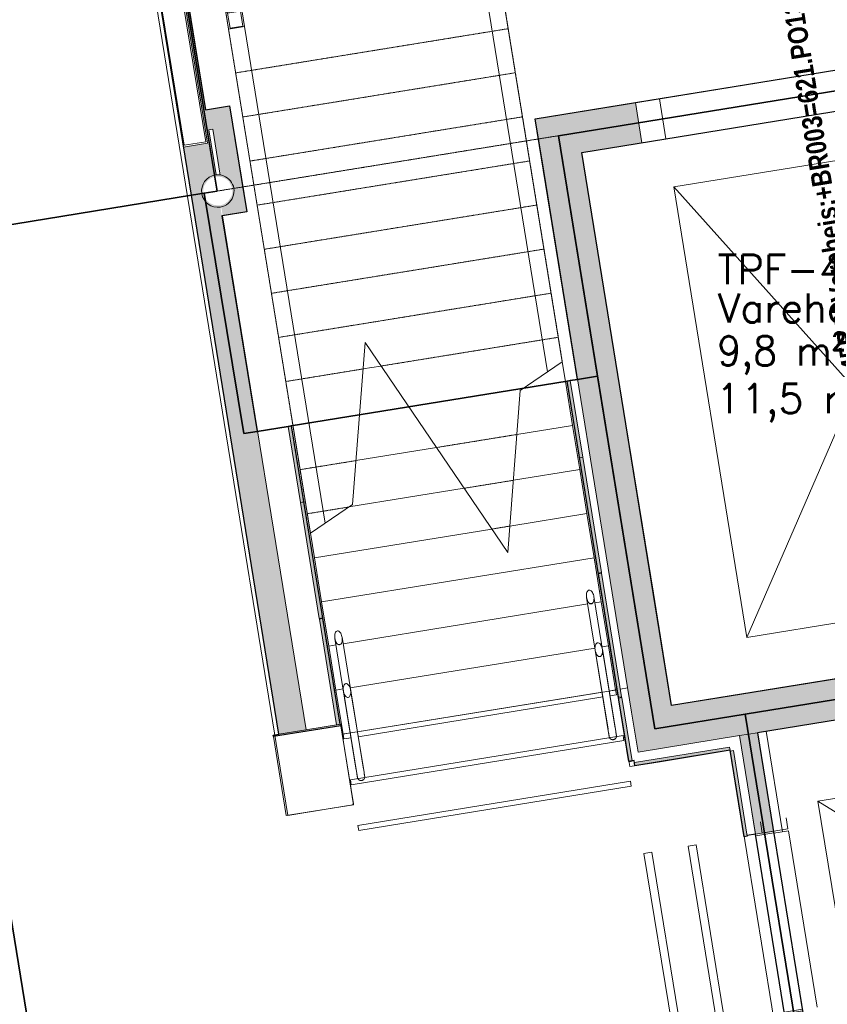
# Model space of a CAD drawing. Header units: millimetres. Extents: x 344773 to 395309, y 816588 to 874127.
# Tile 8 of 25: x 364530 to 369502, y 835334 to 841397. Entities that reach past the tile are written whole.
import ezdxf
from ezdxf.enums import TextEntityAlignment as Align

# ---------------------------------------------------------------- set-up
doc = ezdxf.new("R2010")
doc.units = ezdxf.units.MM
doc.linetypes.add('System - Akser', pattern=[7.2, 4.8, -0.8, 0.8, -0.8])
doc.linetypes.add('Tett stipplet', pattern=[1.2, 0.6, -0.6])
for name, color, linetype, lineweight in [('0-1', 7, 'Continuous', 5), ('A-AREA-BNDY', 1, 'Continuous', 5), ('A-AREA-IDEN', 2, 'Continuous', 5), ('A-FLOR-1', 8, 'Continuous', 5), ('A-FLOR-HRAL-1', 50, 'Continuous', 5), ('A-FLOR-HRAL-2', 130, 'Continuous', 5), ('A-GLAZ-CURT-1', 10, 'Continuous', 9), ('A-GLAZ-CURT-2', 7, 'Continuous', 5), ('A-GLAZ-CWMG', 51, 'Continuous', 5), ('A-GLAZ-CWMG-1', 10, 'Continuous', 9), ('A-GLAZ-CWMG-2', 7, 'Continuous', 5), ('A-WALL-1', 7, 'Continuous', 5), ('A-WALL-PATT-1', 7, 'Continuous', 5), ('A862-NA', 7, 'Continuous', 5), ('A862-NR', 255, 'Continuous', 5), ('I-WALL-1', 10, 'Continuous', 9), ('I-WALL-2', 7, 'Continuous', 5), ('P-SANR-FIXT-1', 8, 'Continuous', 5), ('Q-SPCQ-1', 7, 'Continuous', 5), ('S-BEAM-2', 7, 'Continuous', 5), ('S-COLS-2', 10, 'Continuous', 9), ('S-COLS-3', 7, 'Continuous', 5), ('S-COLS-SYMB-1', 10, 'Continuous', 9), ('S-GRID-1', 1, 'System - Akser', 5), ('S-STRS-1', 10, 'Continuous', 9), ('S-STRS-2', 50, 'Continuous', 5), ('S-STRS-MBND-1', 7, 'Tett stipplet', 5), ('S-STRS-MBND-2', 10, 'Continuous', 9)]:
    doc.layers.add(name, color=color, linetype=linetype, lineweight=lineweight)
for name, color, linetype in [('A861 soner', 7, 'Continuous'), ('A862-B-RLin', 1, 'Continuous'), ('A862-B-T', 1, 'Continuous'), ('A862-N-T', 4, 'Continuous')]:
    doc.layers.add(name, color=color, linetype=linetype)
doc.layers.add('A862-N-RLin', color=7, linetype='Continuous', plot=False)
doc.styles.add('Arial Narrow_B', font='ARIALNB.TTF', dxfattribs={"height": 122.891104})
doc.styles.add('ROMANS', font='ROMANS.SHX')

# ---------------------------------------------------------------- blocks, each defined once
blk = doc.blocks.new('Arkiv_0.975_234', base_point=(302896.2, 40813.4))
at = {"linetype": 'Continuous', "flags": 1}
for tag in ['floor_f', 'ROOM_WALLS_SURF', 'ROOM_DOORS_SURF', 'ROOM_WINDS_SURF', 'ROOM_BASELEV', 'ROOM_HEIGHT', 'ROOM_NET_AREA', 'ROOM_REDUCED_AREA', 'ROOM_CALC_AREA', 'ROOM_VOLUME']:
    blk.add_attdef(tag, text='', height=2000, dxfattribs=at).set_placement((302896.2, 39780.3), align=Align.BOTTOM_LEFT)
at = {"layer": 'A862-B-T', "linetype": 'Continuous'}
blk.add_attdef('Bruttoareal', text='', height=2000, dxfattribs=at).set_placement((302896.2, 39780.3), align=Align.BOTTOM_LEFT)
at = {"layer": 'A862-N-T', "color": 2}
blk.add_attdef('Nettoareal', text='', height=125, dxfattribs=at).set_placement((302614.3, 40514.5), align=Align.BOTTOM_LEFT)
at = {"layer": 'A862-NA', "color": 1}
blk.add_attdef('ROOM_NAME', text='', height=125, dxfattribs=at).set_placement((302614.3, 40702), align=Align.BOTTOM_LEFT)
at = {"layer": 'A862-NR'}
blk.add_attdef('ROOM_NUMBER', text='', height=125, dxfattribs=at).set_placement((302614.3, 40889.5), align=Align.BOTTOM_LEFT)
blk = doc.blocks.new('A222 - Sirkulær Stålsøyle - A222 - Sirkulær Stålsøyle 1 - Ø 200 mm-26153990-ENBR-80052-AA1-TOF-200-0002_2D')
at = {"layer": 'S-COLS-3'}
h = blk.add_hatch(color=256, dxfattribs=at)
h.paths.add_polyline_path([(17.4, -98.5), (60.3, -77.9), (77.9, -62), (95.9, -23.3), (100, 0), (86.9, 46.4), (63.6, 75.2), (49.1, 86.9), (17.4, 98.5), (-23.3, 96.3), (-60.3, 77.9), (-77.9, 62), (-95.9, 23.3), (-100, 0), (-86.9, -46.4), (-63.6, -75.2), (-40.7, -90), (-17.4, -98.5), (0, -98.5)], flags=0)
h.paths.add_polyline_path([(0, -90), (-23.3, -86.9), (-45, -77.9), (-71.6, -53.3), (-85.1, -27.7), (-86.9, -23.3), (-90, 0), (-82, 35.3), (-66.5, 59.9), (-63.6, 63.6), (-45, 77.9), (-10.4, 88.6), (18.6, 87.6), (23.3, 86.9), (45, 77.9), (71.6, 53.3), (85.1, 27.7), (86.9, 23.3), (90, 0), (82, -35.3), (66.5, -59.9), (63.6, -63.6), (45, -77.9), (10.4, -88.6)], flags=0)
at = {"layer": 'S-COLS-2'}
for start, end in [(360, 180), (180, 360)]:
    blk.add_arc((0, 0), 100, start, end, dxfattribs=at)
at = {"layer": 'S-COLS-SYMB-1'}
for start, end in [(360, 180), (180, 0)]:
    blk.add_arc((0, 0), 100, start, end, dxfattribs=at)
blk = doc.blocks.new('A278 - Brannskap innfelt i innbyggingsskap - A278 - Brannskap innfelt i innbyggingsskap-25977142-ENBR-80052-AA1-TOF-200-0002_2D')
at = {"layer": 'P-SANR-FIXT-1'}
for p, q in [((-294, 80), (544, 80)), ((-294, 80), (-294, -55)), ((544, -55), (544, 80)), ((544, -55), (-294, -55))]:
    blk.add_line(p, q, dxfattribs=at)
blk = doc.blocks.new('System Panel - A246-L01 - Laminatpanel-33382202-ENBR-80052-AA1-TOF-200-0002_2D')
at = {"layer": 'A-GLAZ-CURT-2'}
blk.add_hatch(color=256, dxfattribs=at).paths.add_polyline_path([(-197.5, 20), (-197.5, 0), (197.5, 0), (197.5, 20)], flags=0)
at = {"layer": 'A-GLAZ-CURT-1'}
for p, q in [((197.5, 20), (-197.5, 20)), ((-197.5, 20), (-197.5, 0)), ((-197.5, 0), (197.5, 0)), ((197.5, 0), (197.5, 20))]:
    blk.add_line(p, q, dxfattribs=at)
blk = doc.blocks.new('System Panel - A246-L01 - Laminatpanel-33382203-ENBR-80052-AA1-TOF-200-0002_2D')
at = {"layer": 'A-GLAZ-CURT-2'}
blk.add_hatch(color=256, dxfattribs=at).paths.add_polyline_path([(-383.8, 20), (-383.8, 0), (386.3, 0), (386.3, 20)], flags=0)
at = {"layer": 'A-GLAZ-CURT-1'}
for p, q in [((386.3, 20), (-383.8, 20)), ((-383.8, 20), (-383.8, 0)), ((-383.8, 0), (386.3, 0)), ((386.3, 0), (386.3, 20))]:
    blk.add_line(p, q, dxfattribs=at)
at = {"layer": 'A-GLAZ-CURT-2'}
for p, q in [((-386.3, 0), (-386.3, 20)), ((-386.3, 20), (-383.8, 20)), ((-383.8, 0), (-386.3, 0))]:
    blk.add_line(p, q, dxfattribs=at)
blk = doc.blocks.new('System Panel - A246-L01 - Laminatpanel-33382204-ENBR-80052-AA1-TOF-200-0002_2D')
at = {"layer": 'A-GLAZ-CURT-2'}
blk.add_hatch(color=256, dxfattribs=at).paths.add_polyline_path([(-270.7, 20), (-270.7, 0), (448.7, 0), (448.7, 20), (36.7, 20)], flags=0)
at = {"layer": 'A-GLAZ-CURT-1'}
for p, q in [((448.7, 20), (-270.7, 20)), ((-270.7, 20), (-270.7, 0)), ((-270.7, 0), (448.7, 0)), ((448.7, 0), (448.7, 20))]:
    blk.add_line(p, q, dxfattribs=at)
blk = doc.blocks.new('System Panel - A246-L01 - Laminatpanel-33339566-ENBR-80052-AA1-TOF-200-0002_2D')
at = {"layer": 'A-GLAZ-CURT-2'}
blk.add_hatch(color=256, dxfattribs=at).paths.add_polyline_path([(-266.8, 20), (-266.8, 0), (266.8, 0), (266.8, 20)], flags=0)
at = {"layer": 'A-GLAZ-CURT-1'}
for p, q in [((266.8, 20), (-266.8, 20)), ((-266.8, 20), (-266.8, 0)), ((-266.8, 0), (266.8, 0)), ((266.8, 0), (266.8, 20))]:
    blk.add_line(p, q, dxfattribs=at)
blk = doc.blocks.new('System Panel - A246-L01 - Laminatpanel-30649973-ENBR-80052-AA1-TOF-200-0002_2D')
at = {"layer": 'A-GLAZ-CURT-2'}
blk.add_hatch(color=256, dxfattribs=at).paths.add_polyline_path([(296.9, 20), (-296.9, 20), (-296.9, 0), (296.9, 0)], flags=0)
at = {"layer": 'A-GLAZ-CURT-1'}
for p, q in [((296.9, 20), (-296.9, 20)), ((-296.9, 20), (-296.9, 0)), ((-296.9, 0), (296.9, 0)), ((296.9, 0), (296.9, 20))]:
    blk.add_line(p, q, dxfattribs=at)
blk = doc.blocks.new('System Panel - A246-L01 - Laminatpanel-33339588-ENBR-80052-AA1-TOF-200-0002_2D')
at = {"layer": 'A-GLAZ-CURT-2'}
blk.add_hatch(color=256, dxfattribs=at).paths.add_polyline_path([(-447.5, 0), (275, 0), (275, 20), (-447.5, 20)], flags=0)
at = {"layer": 'A-GLAZ-CURT-1'}
for p, q in [((275, 20), (-447.5, 20)), ((-447.5, 20), (-447.5, 0)), ((-447.5, 0), (275, 0)), ((275, 0), (275, 20))]:
    blk.add_line(p, q, dxfattribs=at)
blk = doc.blocks.new('Rectangular Hollow Sections_Parameter - RHS100x200x10-32603172-ENBR-80052-AA1-TOF-200-0002_2D')
at = {"layer": 'S-BEAM-2'}
for p, q in [((367477.8, 841713.2), (367379.1, 841697.2)), ((367379.1, 841697.2), (367395.7, 841594.5)), ((367389.8, 841693.6), (367468.7, 841706.5)), ((367404.8, 841601.3), (367389.8, 841693.6)), ((367468.7, 841706.5), (367483.7, 841614.1)), ((367494.4, 841610.5), (367477.8, 841713.2)), ((367395.7, 841594.5), (367494.4, 841610.5)), ((367395.7, 841594.5), (367779.9, 839228)), ((367483.7, 841614.1), (367404.8, 841601.3)), ((367871.1, 839290), (367494.4, 841610.5))]:
    blk.add_line(p, q, dxfattribs=at)
blk = doc.blocks.new('Rectangular Hollow Sections_Parameter - RHS100x200x10-32603177-ENBR-80052-AA1-TOF-200-0002_2D')
at = {"layer": 'S-BEAM-2'}
for p, q in [((365898.4, 841456.8), (365799.7, 841440.8)), ((365810.4, 841437.3), (365889.4, 841450.1)), ((365889.4, 841450.1), (365904.4, 841357.7)), ((365915.1, 841354.2), (365898.4, 841456.8)), ((365799.7, 841440.8), (365816.4, 841338.1)), ((365825.4, 841344.9), (365810.4, 841437.3)), ((365816.4, 841338.1), (365915.1, 841354.2)), ((365816.4, 841338.1), (366320.1, 838235.1)), ((365904.4, 841357.7), (365825.4, 841344.9)), ((366411.4, 838297.2), (365915.1, 841354.2))]:
    blk.add_line(p, q, dxfattribs=at)
blk = doc.blocks.new('System Panel - A249-S02 - Sokkel veggkledning flush-30261280-ENBR-80052-AA1-TOF-200-0002_2D')
at = {"layer": 'A-GLAZ-CURT-2'}
blk.add_hatch(color=256, dxfattribs=at).paths.add_polyline_path([(-2120.4, 0), (-1645.4, 0), (-1645.4, 20), (-2120.4, 20)], flags=0)
at = {"layer": 'A-GLAZ-CURT-1'}
for p, q in [((-1645.4, 20), (-2120.4, 20)), ((-2120.4, 20), (-2120.4, 0)), ((-2120.4, 0), (-1645.4, 0)), ((-1645.4, 0), (-1645.4, 20))]:
    blk.add_line(p, q, dxfattribs=at)
blk = doc.blocks.new('Rectangular Mullion - A248-M03 kantbeskyt_ åpning 420-28278799-ENBR-80052-AA1-TOF-200-0002_2D')
at = {"layer": 'A-GLAZ-CWMG'}
blk.add_hatch(color=256, dxfattribs=at).paths.add_polyline_path([(366505.9, 837059.3), (366091.4, 836992), (366092.9, 836982.5), (366507.5, 837049.8)], flags=0)
at = {"layer": 'A-GLAZ-CWMG-1'}
for p, q in [((366505.9, 837059.3), (366091.4, 836992)), ((366092.9, 836982.5), (366507.5, 837049.8)), ((366507.5, 837049.8), (366505.9, 837059.3)), ((366091.4, 836992), (366092.9, 836982.5))]:
    blk.add_line(p, q, dxfattribs=at)
at = {"layer": 'A-GLAZ-CWMG-2'}
for p, q in [((366507.5, 837049.8), (366524.1, 836947.5)), ((366109.5, 836880.2), (366092.9, 836982.5))]:
    blk.add_line(p, q, dxfattribs=at)
blk = doc.blocks.new('System Panel - A249-S02 - Sokkel veggkledning flush-27254177-ENBR-80052-AA1-TOF-200-0002_2D')
at = {"layer": 'A-GLAZ-CURT-2'}
blk.add_hatch(color=256, dxfattribs=at).paths.add_polyline_path([(-2115.8, -20), (-1637.8, -20), (-1637.8, 0), (-2115.8, 0)], flags=0)
at = {"layer": 'A-GLAZ-CURT-1'}
for p, q in [((-1637.8, 0), (-2115.8, 0)), ((-2115.8, 0), (-2115.8, -20)), ((-1637.8, -20), (-1637.8, 0)), ((-2115.8, -20), (-1637.8, -20))]:
    blk.add_line(p, q, dxfattribs=at)
at = {"layer": 'A-GLAZ-CURT-2'}
blk.add_line((-4012.2, 0), (-4012.2, -20), dxfattribs=at)
blk = doc.blocks.new('A222 - UPE - A222 - UPE150 - 160x70x6-27317423-ENBR-80052-AA1-TOF-200-0002_2D')
at = {"layer": 'S-COLS-SYMB-1'}
for p, q in [((-24.1, 80), (45.9, 80)), ((-24.1, 80), (-24.1, -80)), ((-24.1, -80), (45.9, -80))]:
    blk.add_line(p, q, dxfattribs=at)
blk = doc.blocks.new('System Panel - A246-L01 - Laminatpanel-33339610-ENBR-80052-AA1-TOF-200-0002_2D')
at = {"layer": 'A-GLAZ-CURT-2'}
blk.add_hatch(color=256, dxfattribs=at).paths.add_polyline_path([(-274.3, 0), (385, 0), (385, 20), (-274.3, 20)], flags=0)
at = {"layer": 'A-GLAZ-CURT-1'}
for p, q in [((385, 20), (-274.3, 20)), ((-274.3, 20), (-274.3, 0)), ((385, 0), (385, 20)), ((-274.3, 0), (385, 0))]:
    blk.add_line(p, q, dxfattribs=at)
blk = doc.blocks.new('Rectangular Mullion - A248-M03 kantbeskyt_ åpning 420-28278802-ENBR-80052-AA1-TOF-200-0002_2D')
at = {"layer": 'A-GLAZ-CWMG-2'}
for p, q in [((366524.1, 836947.5), (366586.4, 836563.3)), ((366171.9, 836496), (366109.5, 836880.2)), ((366171.9, 836496), (366586.4, 836563.3))]:
    blk.add_line(p, q, dxfattribs=at)
blk = doc.blocks.new('A290 - VareHeis 1800x2810 - 1800 - A290 - Vareheis  1800 x 2810 åpning 1800-23931564-ENBR-80052-AA1-TOF-200-0002_2D')
at = {"layer": 'Q-SPCQ-1'}
for p, q in [((1025, 3235), (-775, 425)), ((-775, 3235), (1025, 425)), ((-775, 3235), (-775, 425)), ((1025, 3235), (-775, 3235)), ((1025, 425), (1025, 3235)), ((-775, 425), (1025, 425)), ((-925, -125), (-925, 125)), ((-925, 125), (1175, 125)), ((-925, -125), (-925, 125)), ((-925, 125), (1175, 125)), ((-775, -125), (-775, 125)), ((1025, -125), (1025, 125)), ((1175, -125), (1175, 125)), ((1175, -125), (1175, 125)), ((-925, -125), (1175, -125)), ((1175, -125), (-925, -125))]:
    blk.add_line(p, q, dxfattribs=at)
blk = doc.blocks.new('A290 - Heis 1400x1600 -1100 PIR - A290 - Personalheis 1600 x 1400 åpning1100-31646681-ENBR-80052-AA1-TOF-200-0002_2D')
at = {"layer": 'Q-SPCQ-1'}
for p, q in [((825, 1956.25), (-575, 356.25)), ((-575, 1956.25), (825, 356.25)), ((-575, 1956.25), (-575, 356.25)), ((825, 1956.25), (-575, 1956.25)), ((825, 356.25), (825, 1956.25)), ((-575, 356.25), (825, 356.25)), ((-575, 56.25), (825, 56.25)), ((-435, -56.25), (-435, 56.25)), ((-435, -56.25), (-435, 56.25)), ((-435, 56.25), (685, 56.25)), ((-425, -56.25), (-425, 56.25)), ((675, -56.25), (675, 56.25)), ((685, -56.25), (685, 56.25)), ((685, -56.25), (685, 56.25)), ((-575, -56.25), (825, -56.25)), ((685, -56.25), (-435, -56.25))]:
    blk.add_line(p, q, dxfattribs=at)
blk = doc.blocks.new('A287-T1 - A287-T02-32436499-ENBR-80052-AA1-TOF-200-0002_2D')
at = {"layer": 'A-FLOR-HRAL-1', "flags": 128}
for points in [[(767757, -495970), (767756.3, -495965.8), (767754.1, -495961.9), (767750.5, -495958.1), (767745.7, -495954.8), (767739.8, -495952), (767733, -495949.8), (767725.6, -495948.3), (767717.7, -495947.6), (767709.8, -495947.6), (767701.9, -495948.3), (767694.5, -495949.8), (767687.7, -495952), (767681.8, -495954.8), (767677, -495958.1), (767673.4, -495961.9), (767671.2, -495965.8), (767670.5, -495970)], [(767670.5, -495970), (767671.2, -495974.1), (767673.4, -495978.1), (767677, -495981.8), (767681.8, -495985.1), (767687.7, -495987.9), (767694.5, -495990.1), (767701.9, -495991.6), (767709.8, -495992.4), (767717.7, -495992.4), (767725.6, -495991.6), (767733, -495990.1), (767739.8, -495987.9), (767745.7, -495985.1), (767750.5, -495981.8), (767754.1, -495978.1), (767756.3, -495974.1), (767757, -495970)], [(768085.6, -495970), (768084.9, -495965.8), (768082.7, -495961.9), (768079.1, -495958.1), (768074.3, -495954.8), (768068.4, -495952), (768061.6, -495949.8), (768054.2, -495948.3), (768046.3, -495947.6), (768038.3, -495947.6), (768030.5, -495948.3), (768023, -495949.8), (768016.2, -495952), (768010.3, -495954.8), (768005.5, -495958.1), (768002, -495961.9), (767999.8, -495965.8), (767999, -495970)], [(767999, -495970), (767999.8, -495974.1), (768002, -495978.1), (768005.5, -495981.8), (768010.3, -495985.1), (768016.2, -495987.9), (768023, -495990.1), (768030.5, -495991.6), (768038.3, -495992.4), (768046.3, -495992.4), (768054.2, -495991.6), (768061.6, -495990.1), (768068.4, -495987.9), (768074.3, -495985.1), (768079.1, -495981.8), (768082.7, -495978.1), (768084.9, -495974.1), (768085.6, -495970)], [(767757, -497540), (767756.3, -497535.8), (767754.1, -497531.9), (767750.5, -497528.1), (767745.7, -497524.8), (767739.8, -497522), (767733, -497519.8), (767725.6, -497518.3), (767717.7, -497517.6), (767709.8, -497517.6), (767701.9, -497518.3), (767694.5, -497519.8), (767687.7, -497522), (767681.8, -497524.8), (767677, -497528.1), (767673.4, -497531.9), (767671.2, -497535.8), (767670.5, -497540)], [(767670.5, -497540), (767671.2, -497544.1), (767673.4, -497548.1), (767677, -497551.8), (767681.8, -497555.1), (767687.7, -497557.9), (767694.5, -497560.1), (767701.9, -497561.6), (767709.8, -497562.4), (767717.7, -497562.4), (767725.6, -497561.6), (767733, -497560.1), (767739.8, -497557.9), (767745.7, -497555.1), (767750.5, -497551.8), (767754.1, -497548.1), (767756.3, -497544.1), (767757, -497540)], [(768085.6, -497540), (768084.9, -497535.8), (768082.7, -497531.9), (768079.1, -497528.1), (768074.3, -497524.8), (768068.4, -497522), (768061.6, -497519.8), (768054.2, -497518.3), (768046.3, -497517.6), (768038.3, -497517.6), (768030.5, -497518.3), (768023, -497519.8), (768016.2, -497522), (768010.3, -497524.8), (768005.5, -497528.1), (768002, -497531.9), (767999.8, -497535.8), (767999, -497540)], [(767999, -497540), (767999.8, -497544.1), (768002, -497548.1), (768005.5, -497551.8), (768010.3, -497555.1), (768016.2, -497557.9), (768023, -497560.1), (768030.5, -497561.6), (768038.3, -497562.4), (768046.3, -497562.4), (768054.2, -497561.6), (768061.6, -497560.1), (768068.4, -497557.9), (768074.3, -497555.1), (768079.1, -497551.8), (768082.7, -497548.1), (768084.9, -497544.1), (768085.6, -497540)]]:
    blk.add_lwpolyline(points, dxfattribs=at)
at = {"layer": 'A-FLOR-HRAL-2'}
for p, q in [((767713.8, -495947.5), (767199.1, -495947.5)), ((768042.3, -495947.5), (767220.7, -495947.5)), ((767199.1, -495992.5), (767713.8, -495992.5)), ((767220.7, -495992.5), (768042.3, -495992.5)), ((767713.8, -497517.5), (767199.1, -497517.5)), ((767199.1, -497562.5), (767713.8, -497562.5)), ((768042.3, -497517.5), (767220.7, -497517.5)), ((767220.7, -497562.5), (768042.3, -497562.5))]:
    blk.add_line(p, q, dxfattribs=at)
at = {"layer": 'A-FLOR-HRAL-2', "flags": 128}
for points in [[(767152.6, -495970), (767152.6, -495969.1), (767152.7, -495968.2), (767152.8, -495967.3), (767152.9, -495966.4), (767153.1, -495965.5), (767153.3, -495964.6), (767153.5, -495963.8), (767153.8, -495962.9), (767154.1, -495962.1), (767154.4, -495961.2), (767154.8, -495960.4), (767155.2, -495959.6), (767155.6, -495958.8), (767156.1, -495958), (767156.5, -495957.3), (767157.1, -495956.5), (767157.6, -495955.8), (767158.2, -495955.1), (767158.8, -495954.5), (767159.4, -495953.8), (767160.1, -495953.2), (767160.8, -495952.6), (767161.5, -495952.1), (767162.2, -495951.5), (767163, -495951), (767163.7, -495950.6), (767164.5, -495950.1), (767165.3, -495949.7), (767166.1, -495949.4), (767167, -495949), (767167.8, -495948.7), (767168.7, -495948.4), (767169.5, -495948.2), (767170.4, -495948), (767171.3, -495947.8), (767172.2, -495947.7), (767173.1, -495947.6), (767174, -495947.5), (767174.9, -495947.5), (767175.1, -495947.5)], [(767175.1, -495992.5), (767174.2, -495992.5), (767173.3, -495992.4), (767172.4, -495992.3), (767171.5, -495992.2), (767170.6, -495992), (767169.8, -495991.8), (767168.9, -495991.6), (767168, -495991.3), (767167.2, -495991), (767166.4, -495990.7), (767165.5, -495990.3), (767164.7, -495989.9), (767163.9, -495989.5), (767163.2, -495989), (767162.4, -495988.6), (767161.7, -495988), (767161, -495987.5), (767160.3, -495986.9), (767159.6, -495986.3), (767159, -495985.7), (767158.4, -495985), (767157.8, -495984.3), (767157.2, -495983.6), (767156.7, -495982.9), (767156.2, -495982.1), (767155.7, -495981.4), (767155.3, -495980.6), (767154.9, -495979.8), (767154.5, -495979), (767154.1, -495978.1), (767153.8, -495977.3), (767153.6, -495976.4), (767153.3, -495975.6), (767153.1, -495974.7), (767152.9, -495973.8), (767152.8, -495972.9), (767152.7, -495972), (767152.6, -495971.1), (767152.6, -495970.2), (767152.6, -495970)], [(767175.1, -495947.5), (767175.1, -495947.5), (767175.2, -495947.5), (767175.3, -495947.5), (767175.5, -495947.5), (767175.7, -495947.5), (767176, -495947.5), (767176.3, -495947.5), (767176.6, -495947.5), (767177, -495947.5), (767177.5, -495947.5), (767178, -495947.5), (767178.5, -495947.5), (767179.1, -495947.5), (767179.7, -495947.5), (767180.4, -495947.5), (767181.1, -495947.5), (767181.8, -495947.5), (767182.6, -495947.5), (767183.4, -495947.5), (767184.2, -495947.5), (767185.1, -495947.5), (767186, -495947.5), (767186.9, -495947.5), (767187.9, -495947.5), (767188.9, -495947.5), (767189.9, -495947.5), (767191, -495947.5), (767192, -495947.5), (767193.1, -495947.5), (767194.2, -495947.5), (767195.4, -495947.5), (767196.5, -495947.5)], [(767199.1, -495947.5), (767197.4, -495947.5), (767195.8, -495947.5), (767194.2, -495947.5), (767192.6, -495947.5), (767191.2, -495947.5), (767189.7, -495947.5), (767188.3, -495947.5), (767187, -495947.5), (767185.7, -495947.5), (767184.5, -495947.5), (767183.4, -495947.5), (767182.3, -495947.5), (767181.3, -495947.5), (767180.4, -495947.5), (767179.5, -495947.5), (767178.8, -495947.5), (767178, -495947.5), (767177.4, -495947.5), (767176.9, -495947.5), (767176.4, -495947.5), (767176, -495947.5), (767175.6, -495947.5), (767175.4, -495947.5), (767175.2, -495947.5), (767175.1, -495947.5), (767175.1, -495947.5)], [(767196.4, -495992.5), (767195.3, -495992.5), (767194.2, -495992.5), (767193.1, -495992.5), (767192, -495992.5), (767190.9, -495992.5), (767189.9, -495992.5), (767188.8, -495992.5), (767187.9, -495992.5), (767186.9, -495992.5), (767185.9, -495992.5), (767185, -495992.5), (767184.2, -495992.5), (767183.3, -495992.5), (767182.5, -495992.5), (767181.7, -495992.5), (767181, -495992.5), (767180.3, -495992.5), (767179.7, -495992.5), (767179, -495992.5), (767178.5, -495992.5), (767177.9, -495992.5), (767177.5, -495992.5), (767177, -495992.5), (767176.6, -495992.5), (767176.3, -495992.5), (767176, -495992.5), (767175.7, -495992.5), (767175.5, -495992.5), (767175.3, -495992.5), (767175.2, -495992.5), (767175.1, -495992.5), (767175.1, -495992.5)], [(767175.1, -495992.5), (767175.2, -495992.5), (767175.3, -495992.5), (767175.5, -495992.5), (767175.8, -495992.5), (767176.1, -495992.5), (767176.6, -495992.5), (767177.1, -495992.5), (767177.7, -495992.5), (767178.3, -495992.5), (767179.1, -495992.5), (767179.9, -495992.5), (767180.8, -495992.5), (767181.7, -495992.5), (767182.8, -495992.5), (767183.9, -495992.5), (767185, -495992.5), (767186.2, -495992.5), (767187.5, -495992.5), (767188.9, -495992.5), (767190.3, -495992.5), (767191.7, -495992.5), (767193.3, -495992.5), (767194.8, -495992.5), (767196.4, -495992.5), (767198.1, -495992.5), (767199.1, -495992.5)], [(767152.6, -497540), (767152.6, -497539.1), (767152.7, -497538.2), (767152.8, -497537.3), (767152.9, -497536.4), (767153.1, -497535.5), (767153.3, -497534.6), (767153.5, -497533.8), (767153.8, -497532.9), (767154.1, -497532.1), (767154.4, -497531.2), (767154.8, -497530.4), (767155.2, -497529.6), (767155.6, -497528.8), (767156.1, -497528), (767156.5, -497527.3), (767157.1, -497526.5), (767157.6, -497525.8), (767158.2, -497525.1), (767158.8, -497524.5), (767159.4, -497523.8), (767160.1, -497523.2), (767160.8, -497522.6), (767161.5, -497522.1), (767162.2, -497521.5), (767163, -497521), (767163.7, -497520.6), (767164.5, -497520.1), (767165.3, -497519.7), (767166.1, -497519.4), (767167, -497519), (767167.8, -497518.7), (767168.7, -497518.4), (767169.5, -497518.2), (767170.4, -497518), (767171.3, -497517.8), (767172.2, -497517.7), (767173.1, -497517.6), (767174, -497517.5), (767174.9, -497517.5), (767175.1, -497517.5)], [(767175.1, -497562.5), (767174.2, -497562.5), (767173.3, -497562.4), (767172.4, -497562.3), (767171.5, -497562.2), (767170.6, -497562), (767169.8, -497561.8), (767168.9, -497561.6), (767168, -497561.3), (767167.2, -497561), (767166.4, -497560.7), (767165.5, -497560.3), (767164.7, -497559.9), (767163.9, -497559.5), (767163.2, -497559), (767162.4, -497558.6), (767161.7, -497558), (767161, -497557.5), (767160.3, -497556.9), (767159.6, -497556.3), (767159, -497555.7), (767158.4, -497555), (767157.8, -497554.3), (767157.2, -497553.6), (767156.7, -497552.9), (767156.2, -497552.1), (767155.7, -497551.4), (767155.3, -497550.6), (767154.9, -497549.8), (767154.5, -497549), (767154.1, -497548.1), (767153.8, -497547.3), (767153.6, -497546.4), (767153.3, -497545.6), (767153.1, -497544.7), (767152.9, -497543.8), (767152.8, -497542.9), (767152.7, -497542), (767152.6, -497541.1), (767152.6, -497540.2), (767152.6, -497540)], [(767175.1, -497517.5), (767175.1, -497517.5), (767175.2, -497517.5), (767175.3, -497517.5), (767175.5, -497517.5), (767175.7, -497517.5), (767176, -497517.5), (767176.3, -497517.5), (767176.6, -497517.5), (767177, -497517.5), (767177.5, -497517.5), (767178, -497517.5), (767178.5, -497517.5), (767179.1, -497517.5), (767179.7, -497517.5), (767180.4, -497517.5), (767181.1, -497517.5), (767181.8, -497517.5), (767182.6, -497517.5), (767183.4, -497517.5), (767184.2, -497517.5), (767185.1, -497517.5), (767186, -497517.5), (767186.9, -497517.5), (767187.9, -497517.5), (767188.9, -497517.5), (767189.9, -497517.5), (767191, -497517.5), (767192, -497517.5), (767193.1, -497517.5), (767194.2, -497517.5), (767195.4, -497517.5), (767196.5, -497517.5)], [(767199.1, -497517.5), (767197.4, -497517.5), (767195.8, -497517.5), (767194.2, -497517.5), (767192.6, -497517.5), (767191.2, -497517.5), (767189.7, -497517.5), (767188.3, -497517.5), (767187, -497517.5), (767185.7, -497517.5), (767184.5, -497517.5), (767183.4, -497517.5), (767182.3, -497517.5), (767181.3, -497517.5), (767180.4, -497517.5), (767179.5, -497517.5), (767178.8, -497517.5), (767178, -497517.5), (767177.4, -497517.5), (767176.9, -497517.5), (767176.4, -497517.5), (767176, -497517.5), (767175.6, -497517.5), (767175.4, -497517.5), (767175.2, -497517.5), (767175.1, -497517.5), (767175.1, -497517.5)], [(767196.4, -497562.5), (767195.3, -497562.5), (767194.2, -497562.5), (767193.1, -497562.5), (767192, -497562.5), (767190.9, -497562.5), (767189.9, -497562.5), (767188.8, -497562.5), (767187.9, -497562.5), (767186.9, -497562.5), (767185.9, -497562.5), (767185, -497562.5), (767184.2, -497562.5), (767183.3, -497562.5), (767182.5, -497562.5), (767181.7, -497562.5), (767181, -497562.5), (767180.3, -497562.5), (767179.7, -497562.5), (767179, -497562.5), (767178.5, -497562.5), (767177.9, -497562.5), (767177.5, -497562.5), (767177, -497562.5), (767176.6, -497562.5), (767176.3, -497562.5), (767176, -497562.5), (767175.7, -497562.5), (767175.5, -497562.5), (767175.3, -497562.5), (767175.2, -497562.5), (767175.1, -497562.5), (767175.1, -497562.5)], [(767175.1, -497562.5), (767175.2, -497562.5), (767175.3, -497562.5), (767175.5, -497562.5), (767175.8, -497562.5), (767176.1, -497562.5), (767176.6, -497562.5), (767177.1, -497562.5), (767177.7, -497562.5), (767178.3, -497562.5), (767179.1, -497562.5), (767179.9, -497562.5), (767180.8, -497562.5), (767181.7, -497562.5), (767182.8, -497562.5), (767183.9, -497562.5), (767185, -497562.5), (767186.2, -497562.5), (767187.5, -497562.5), (767188.9, -497562.5), (767190.3, -497562.5), (767191.7, -497562.5), (767193.3, -497562.5), (767194.8, -497562.5), (767196.4, -497562.5), (767198.1, -497562.5), (767199.1, -497562.5)]]:
    blk.add_lwpolyline(points, dxfattribs=at)

msp = doc.modelspace()

# ---------------------------------------------------------------- hatches: boundary and pattern name
at = {"layer": 'A-WALL-PATT-1'}
h = msp.add_hatch(color=256, dxfattribs=at)
h.paths.add_polyline_path([(365062.8, 844607.4), (364895, 844580.1), (365081.7, 843430.2), (365249.5, 843457.4), (365086.8, 844459.3)], flags=0)
h.paths.add_polyline_path([(366293.7, 837024.8), (365766.1, 840243.7), (365718.2, 840249.2), (365686.1, 840267.5), (365667.8, 840287.8), (365655.4, 840311.2), (365651.5, 840351.2), (365664.9, 840391.8), (365684.3, 840415.8), (365704.6, 840430.8), (365739, 840441.9), (365539.5, 841670.8), (365371.7, 841643.6), (365401.3, 841461), (365549.4, 841485), (365687.2, 840636.1), (365539.2, 840612.1), (366125.9, 836997.6)], flags=0)
h = msp.add_hatch(color=256, dxfattribs=at)
h.paths.add_polyline_path([(370804.2, 841036.2), (370764.2, 841283), (370394, 841222.9), (370434.1, 840976.1)], flags=0)
h.paths.add_polyline_path([(368361.2, 840639.6), (368321.1, 840886.4), (367704.2, 840786.3), (367744.3, 840539.5), (367991, 840579.5)], flags=0)
for points in [[(365822.2, 840865.7), (365674.1, 840841.7), (365694.1, 840718.3), (365842.2, 840742.3)], [(365874.7, 840542.3), (365842.2, 840742.3), (365718.8, 840722.3), (365768.8, 840440.6), (365814.1, 840417.3), (365832.4, 840397), (365844.8, 840373.6), (365852.1, 840328.6), (365907.9, 840337.6), (365890.6, 840444.2)], [(368543.9, 837174.1), (367991, 840579.5), (367744.3, 840539.5), (368297.1, 837134.1)], [(365927.9, 840214.2), (365907.9, 840337.6), (365847.6, 840327.8), (365836.7, 840295.3), (365813.5, 840267), (365798.9, 840255.1), (365771.1, 840244.5), (365779.9, 840190.2), (365860.7, 840203.3)], [(371397.1, 837384), (371357, 837630.8), (368297.1, 837134.1), (368337.2, 836887.3), (370348.2, 837213.8)]]:
    msp.add_hatch(color=256, dxfattribs=at).paths.add_polyline_path(points, flags=0)
h = msp.add_hatch(color=256, dxfattribs=at)
h.paths.add_polyline_path([(369171.1, 836399.6), (369072.5, 837006.7), (368961.5, 836988.6), (369060, 836381.6)], flags=0)
h.paths.add_polyline_path([(369350.5, 835294.1), (369239.5, 835276.1), (369352.9, 834577.7), (369394.8, 834584.5), (369382, 834663.5), (369451.1, 834674.7)], flags=0)

# ---------------------------------------------------------------- linework, layer by layer
at = {"layer": 'A-AREA-BNDY', "flags": 128}
for points in [[(363800.6, 840025.7), (366684.9, 822258.5), (363921, 821809.9), (361036.8, 839577.1), (358152.6, 857344.5), (360916.4, 857793.2)], [(363800.6, 840025.7), (366684.9, 822258.5), (363921, 821809.9), (361036.8, 839577.1), (358152.6, 857344.5), (360916.4, 857793.2)], [(367704.2, 840786.3), (370862.9, 841299), (370214.7, 845291.7), (370193.4, 845288.3), (365086.8, 844459.3), (365674.1, 840841.7), (365822.2, 840865.7), (365927.9, 840214.2), (365779.9, 840190.2), (365995.4, 838862.6), (367964.6, 839182.3)], [(370804.2, 841036.2), (367991, 840579.5), (368211.4, 839222.3), (368431.7, 837865.1), (368543.9, 837174.1), (368976.9, 837244.4), (371357, 837630.8), (371094.3, 839249), (371066.9, 839418)], [(366684.9, 822258.5), (363800.6, 840025.7), (361036.8, 839577.1), (363921, 821809.9)], [(371532.6, 837406), (369072.5, 837006.7), (369463.9, 834595.7), (369490.2, 834600), (371924, 834995.1), (371584.8, 837084.2), (371572.1, 837162.6)]]:
    msp.add_lwpolyline(points, close=True, dxfattribs=at)
msp.add_lwpolyline([(369263.1, 834686.2), (368904, 836898.3), (368473.4, 836828.4), (368421.8, 836820), (368285.8, 836797.9), (368263.7, 836933.9), (368253, 837000.3), (368208.9, 837271.7), (366647.1, 837018.2), (366516.1, 836996.9), (366585.6, 836568.2), (366580.7, 836567.4), (366581.5, 836562.5), (366441.4, 836539.7), (366181.7, 836497.6), (365706.8, 839423.6), (364666, 845834.7), (363412.1, 853559.1)], dxfattribs=at)
msp.add_lwpolyline([(369263.1, 834686.2), (368904, 836898.3), (368473.4, 836828.4), (368421.8, 836820), (368285.8, 836797.9), (368263.7, 836933.9), (368253, 837000.3), (368208.9, 837271.7), (366647.1, 837018.2), (366516.1, 836996.9), (366585.6, 836568.2), (366580.7, 836567.4), (366581.5, 836562.5), (366441.4, 836539.7), (366181.7, 836497.6), (365706.8, 839423.6), (364666, 845834.7), (363412.1, 853559.1)], dxfattribs=at)
at = {"layer": 'A-FLOR-1'}
for p, q in [((366444.5, 823738.9), (361156.7, 856312.5)), ((368199, 837270.1), (368208.9, 837271.7)), ((368199, 837270.1), (368208.9, 837271.7)), ((368203.8, 837240.5), (368199, 837270.1)), ((368228.6, 837274.9), (368273.1, 837282.1)), ((368228.6, 837274.9), (368273.1, 837282.1)), ((366613.5, 836982.3), (368121.1, 837227.1)), ((368163.2, 837233.9), (368203.8, 837240.5)), ((366521.4, 836997.8), (366526.2, 836968.2)), ((366526.2, 836968.2), (366571.4, 836975.5)), ((368244.7, 836988.8), (366567.1, 836716.5)), ((366571.9, 836686.8), (368249.5, 836959.2)), ((368249.5, 836959.2), (368244.7, 836988.8)), ((369227.1, 836397.4), (369126.8, 837015.5)), ((366567.1, 836716.5), (366571.9, 836686.8)), ((368290.4, 836707.5), (366612.8, 836435.1)), ((366617.6, 836405.5), (368295.2, 836677.9)), ((368295.2, 836677.9), (368290.4, 836707.5)), ((366612.8, 836435.1), (366617.6, 836405.5)), ((369172.9, 836388.6), (369264.2, 836403.4)), ((369264.2, 836403.4), (369440.4, 835317.7)), ((368694.6, 836316), (368645.2, 836308)), ((368645.2, 836308), (368822.3, 835217.3)), ((368871.6, 835225.3), (368694.6, 836316)), ((368423.1, 836272), (368373.8, 836264)), ((368373.8, 836264), (368551.6, 835168.3)), ((368601, 835176.3), (368423.1, 836272))]:
    msp.add_line(p, q, dxfattribs=at)
at = {"layer": 'A-WALL-1'}
for p, q in [((368961.5, 836988.6), (369072.5, 837006.7)), ((369072.5, 837006.7), (368961.5, 836988.6))]:
    msp.add_line(p, q, dxfattribs=at)
at = {"layer": 'A862-B-RLin', "flags": 128}
msp.add_lwpolyline([(360916.4, 857793), (363800.6, 840025.8), (363800.6, 840025.8), (365587.2, 840316), (365666.2, 840329), (365745.2, 840341.6), (365544.5, 841577.9), (365470.4, 841565.9), (364990.9, 844519.7), (364807.5, 845649.9), (364723.6, 845636.3), (364699.1, 845632.3), (364699, 845632.3), (363412.3, 853558.6, -0.41386)], format="xyb", dxfattribs=at)
for points in [[(364990.9, 844519.7), (365470.4, 841565.9), (365544.5, 841577.9), (365709.1, 840563.7), (365745.2, 840341.6), (365666.2, 840328.8), (365910.1, 838848.7), (365992.6, 838862.1), (366182.9, 838893), (366202.7, 838896.2), (367900.4, 839171.8), (367920.2, 839175), (367964.6, 839182.3), (368088, 839202.2), (367847.6, 840682.9), (370907.6, 841179.6), (370948.9, 841237), (370276.7, 845377.8), (370270.8, 845383.2), (370266.9, 845376.2)], [(367847.6, 840682.9), (368440.5, 837030.7), (368997, 837121), (371500.3, 837527.4), (371204, 839353.5), (370907.6, 841179.6)], [(366684.9, 822258.5), (363800.7, 840025.6), (363800.7, 840025.7), (363800.6, 840025.7), (361036.8, 839577.1), (361036.8, 839577), (361036.8, 839577), (363921, 821809.9)], [(371988.5, 834948.6), (371640.7, 837093.2), (371568.1, 837538.4), (371500.3, 837527.4), (368997, 837121), (369412.8, 834559.6), (369417.7, 834529.4)]]:
    msp.add_lwpolyline(points, close=True, dxfattribs=at)
msp.add_lwpolyline([(369412.8, 834559.6), (368997, 837121), (368440.5, 837030.7), (368088, 839202.2), (367964.6, 839182.3), (367920.2, 839175), (367900.5, 839171.8), (366202.7, 838896.2), (366182.9, 838893), (365992.6, 838862.1), (365910.1, 838848.7), (365666, 840328.7), (365587.3, 840315.8), (363800.7, 840025.7), (363800.7, 840025.6), (366684.9, 822258.5)], dxfattribs=at)
at = {"layer": 'A862-N-RLin', "flags": 128}
msp.add_lwpolyline([(360916.4, 857793), (363800.6, 840025.8), (365587.2, 840316.1), (364723.6, 845636.3), (364699.1, 845632.3), (364698.9, 845632.3), (363412.1, 853559.1, -0.414214)], format="xyb", dxfattribs=at)
for points in [[(370862.9, 841299), (370214.7, 845291.7), (365086.8, 844459.3), (365674.1, 840841.7), (365822.2, 840865.7), (365927.9, 840214.2), (365775, 840189.4), (365992.6, 838862.1), (366182.9, 838893), (366202.7, 838896.2), (367900.4, 839171.8), (367920.2, 839175), (367964.6, 839182.3), (367704.2, 840786.3)], [(371357, 837630.8), (368543.9, 837174.1), (367991, 840579.5), (370804.2, 841036.2)], [(366684.9, 822258.5), (363800.7, 840025.6), (363800.7, 840025.7), (363800.6, 840025.7), (361036.8, 839577.1), (361036.8, 839577), (361036.8, 839577), (363921, 821809.9)], [(369451.1, 834674.7), (369530.1, 834687.5), (369543.4, 834605), (371813.2, 834977.1), (371800.3, 835056.1), (371915.5, 835074.8), (371532.6, 837406), (369072.5, 837006.7)]]:
    msp.add_lwpolyline(points, close=True, dxfattribs=at)
msp.add_lwpolyline([(369239.5, 835276.1), (369060, 836381.6), (369009.4, 836373.4), (369010, 836369.8), (368990.3, 836366.6), (368904, 836898.3), (368317.9, 836803.1), (368312.7, 836835.2), (368280.6, 836830), (367900.4, 839171.8), (366202.7, 838896.2), (366501, 837058.5), (366505.9, 837059.3), (366507.5, 837049.8), (366092.9, 836982.5), (366091.4, 836992), (366125.9, 836997.6), (365587.3, 840315.7), (363800.7, 840025.6), (366684.9, 822258.5)], dxfattribs=at)
at = {"layer": 'I-WALL-1'}
for p, q in [((365674.1, 840841.7), (365539.5, 841670.8)), ((365549.4, 841485), (365687.2, 840636.1)), ((365822.2, 840865.7), (365674.1, 840841.7)), ((365842.2, 840742.3), (365822.2, 840865.7)), ((368321.1, 840886.4), (367704.2, 840786.3)), ((367704.2, 840786.3), (367744.3, 840539.5)), ((365694.1, 840718.3), (365718.8, 840722.3)), ((365739.1, 840441), (365694.1, 840718.3)), ((365718.8, 840722.3), (365764.5, 840440.7)), ((365907.9, 840337.6), (365842.2, 840742.3)), ((365687.2, 840636.1), (365539.2, 840612.1)), ((365539.2, 840612.1), (366125.9, 836997.6)), ((367991, 840579.5), (368361.2, 840639.6)), ((367744.3, 840539.5), (368297.1, 837134.1)), ((368543.9, 837174.1), (367991, 840579.5)), ((365927.9, 840214.2), (365907.9, 840337.6)), ((365779.9, 840190.2), (365927.9, 840214.2)), ((366293.7, 837024.8), (365779.9, 840190.2)), ((371357, 837630.8), (368543.9, 837174.1)), ((369072.5, 837006.7), (371397.1, 837384)), ((368297.1, 837134.1), (368337.2, 836887.3)), ((366125.9, 836997.6), (366293.7, 837024.8)), ((368337.2, 836887.3), (368961.5, 836988.6)), ((368961.5, 836988.6), (369060, 836381.6)), ((369171.1, 836399.6), (369072.5, 837006.7))]:
    msp.add_line(p, q, dxfattribs=at)
at = {"layer": 'I-WALL-2'}
msp.add_line((365539.2, 840612.1), (365401.3, 841461), dxfattribs=at)
at = {"layer": 'S-GRID-1'}
msp.add_line((355377.3, 838658.5), (391380.8, 844503.1), dxfattribs=at)
at = {"layer": 'S-STRS-1'}
for p, q in [((366643.7, 839246.4), (366754.3, 839264.4)), ((367890.6, 839170.2), (367871.1, 839290)), ((367633.7, 839128.5), (367890.6, 839170.2)), ((367934.6, 838898.8), (367890.6, 839170.2)), ((366621.8, 838964.3), (366925, 839013.5)), ((367591.4, 838843.1), (367934.6, 838898.8)), ((367978.7, 838627.3), (367934.6, 838898.8)), ((366599.9, 838682.1), (367095.6, 838762.6)), ((367569.5, 838560.9), (367978.7, 838627.3)), ((368022.8, 838355.9), (367978.7, 838627.3)), ((366557.6, 838396.6), (367266.3, 838511.7)), ((367547.6, 838278.8), (368022.8, 838355.9)), ((368066.8, 838084.4), (368022.8, 838355.9)), ((366344.7, 838083.5), (366320.1, 838235.1)), ((366344.7, 838083.5), (367436.9, 838260.8)), ((366388.8, 837812), (366344.7, 838083.5)), ((366388.8, 837812), (368066.8, 838084.4)), ((368110.9, 837813), (368066.8, 838084.4)), ((366432.9, 837540.6), (366388.8, 837812)), ((368070.6, 837806.5), (368110.9, 837813)), ((368155, 837541.6), (368110.9, 837813)), ((366520.9, 837554.9), (368027.8, 837799.5)), ((368040.5, 837801.6), (368057.9, 837804.4)), ((366432.9, 837540.6), (366478.1, 837547.9)), ((366476.9, 837269.2), (366432.9, 837540.6)), ((366490.8, 837550), (366508.2, 837552.8)), ((366564.5, 837283.4), (368072.3, 837528.1)), ((368114.2, 837534.9), (368155, 837541.6)), ((368199, 837270.1), (368155, 837541.6)), ((366476.9, 837269.2), (366522.6, 837276.6)), ((366521, 836997.7), (366476.9, 837269.2)), ((368158.3, 837263.5), (368199, 837270.1)), ((366608.6, 837011.9), (368116.3, 837256.7)), ((366521, 836997.7), (366566.6, 837005.1))]:
    msp.add_line(p, q, dxfattribs=at)
at = {"layer": 'S-STRS-2'}
for p, q in [((366643.7, 839246.4), (366754.3, 839264.4)), ((367633.7, 839128.5), (367890.6, 839170.2)), ((366621.8, 838964.3), (366925, 839013.5)), ((367591.4, 838843.1), (367934.6, 838898.8)), ((366599.9, 838682.1), (367095.6, 838762.6)), ((367569.5, 838560.9), (367978.7, 838627.3)), ((366557.6, 838396.6), (367266.3, 838511.7)), ((367547.6, 838278.8), (368022.8, 838355.9)), ((366344.7, 838083.5), (367436.9, 838260.8)), ((366388.8, 837812), (368066.8, 838084.4)), ((368070.6, 837806.5), (368110.9, 837813)), ((366520.9, 837554.9), (368027.8, 837799.5)), ((368040.5, 837801.6), (368057.9, 837804.4)), ((366432.9, 837540.6), (366478.1, 837547.9)), ((366490.8, 837550), (366508.2, 837552.8)), ((366564.5, 837283.4), (368072.3, 837528.1)), ((368114.2, 837534.9), (368155, 837541.6)), ((366476.9, 837269.2), (366522.6, 837276.6)), ((368158.3, 837263.5), (368199, 837270.1)), ((366608.6, 837011.9), (368116.3, 837256.7)), ((366521, 836997.7), (366566.6, 837005.1))]:
    msp.add_line(p, q, dxfattribs=at)
at = {"layer": 'S-STRS-MBND-1'}
for p, q in [((367538.1, 841341.8), (367249.6, 843118.5)), ((365571.6, 842846.1), (365860, 841069.4)), ((365860, 841069.4), (367538.1, 841341.8)), ((365860, 841069.4), (367538.1, 841341.8)), ((367871.1, 839290), (367538.1, 841341.8)), ((366320.1, 838235.1), (365860, 841069.4)), ((365904.1, 840798), (367582.1, 841070.4)), ((365904.1, 840798), (367582.1, 841070.4)), ((365948.1, 840526.5), (367626.2, 840798.9)), ((365948.1, 840526.5), (367626.2, 840798.9)), ((365992.2, 840255.1), (367670.2, 840527.5)), ((365992.2, 840255.1), (367670.2, 840527.5)), ((366036.3, 839983.6), (367714.3, 840256)), ((366036.3, 839983.6), (367714.3, 840256)), ((366080.3, 839712.2), (367758.4, 839984.6)), ((366080.3, 839712.2), (367758.4, 839984.6)), ((366124.4, 839440.7), (367802.4, 839713.1)), ((366124.4, 839440.7), (367802.4, 839713.1)), ((366754.3, 839264.4), (367846.5, 839441.7)), ((366754.3, 839264.4), (367846.5, 839441.7)), ((366168.5, 839169.3), (366643.7, 839246.4)), ((366168.5, 839169.3), (366643.7, 839246.4)), ((366925, 839013.5), (367633.7, 839128.5)), ((366925, 839013.5), (367633.7, 839128.5)), ((366212.5, 838897.8), (366621.8, 838964.3)), ((366212.5, 838897.8), (366621.8, 838964.3)), ((367095.6, 838762.6), (367591.4, 838843.1)), ((367095.6, 838762.6), (367591.4, 838843.1)), ((366256.6, 838626.4), (366599.9, 838682.1)), ((366256.6, 838626.4), (366599.9, 838682.1)), ((367266.3, 838511.7), (367569.5, 838560.9)), ((367266.3, 838511.7), (367569.5, 838560.9)), ((366300.7, 838354.9), (366557.6, 838396.6)), ((366300.7, 838354.9), (366557.6, 838396.6)), ((367436.9, 838260.8), (367547.6, 838278.8)), ((367436.9, 838260.8), (367547.6, 838278.8))]:
    msp.add_line(p, q, dxfattribs=at)
at = {"layer": 'S-STRS-MBND-2'}
for p, q in [((366656.3, 839408.6), (366578.8, 838411.1)), ((367535, 838116.6), (366656.3, 839408.6)), ((367871.1, 839290), (367612.4, 839114.1)), ((367612.4, 839114.1), (367535, 838116.6)), ((366578.8, 838411.1), (366320.1, 838235.1))]:
    msp.add_line(p, q, dxfattribs=at)

# ---------------------------------------------------------------- block references
at = {"layer": '0-1'}
for name in ['Rectangular Hollow Sections_Parameter - RHS100x200x10-32603172-ENBR-80052-AA1-TOF-200-0002_2D', 'Rectangular Hollow Sections_Parameter - RHS100x200x10-32603177-ENBR-80052-AA1-TOF-200-0002_2D', 'Rectangular Mullion - A248-M03 kantbeskyt_ åpning 420-28278799-ENBR-80052-AA1-TOF-200-0002_2D', 'Rectangular Mullion - A248-M03 kantbeskyt_ åpning 420-28278802-ENBR-80052-AA1-TOF-200-0002_2D']:
    msp.add_blockref(name, (0, 0), dxfattribs=at)
for name, p, rotation in [('A278 - Brannskap innfelt i innbyggingsskap - A278 - Brannskap innfelt i innbyggingsskap-25977142-ENBR-80052-AA1-TOF-200-0002_2D', (365574.2, 840926.8), 99.22061253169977), ('A290 - VareHeis 1800x2810 - 1800 - A290 - Vareheis  1800 x 2810 åpning 1800-23931564-ENBR-80052-AA1-TOF-200-0002_2D', (369501, 840951.3), 189.2206125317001), ('A222 - Sirkulær Stålsøyle - A222 - Sirkulær Stålsøyle 1 - Ø 200 mm-26153990-ENBR-80052-AA1-TOF-200-0002_2D', (365750.1, 840342.4), 99.22061253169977), ('System Panel - A249-S02 - Sokkel veggkledning flush-27254177-ENBR-80052-AA1-TOF-200-0002_2D', (367638, 840788.5), 99.22061253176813), ('System Panel - A249-S02 - Sokkel veggkledning flush-30261280-ENBR-80052-AA1-TOF-200-0002_2D', (365939, 840520.3), 99.22061253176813), ('System Panel - A246-L01 - Laminatpanel-33382204-ENBR-80052-AA1-TOF-200-0002_2D', (368020.4, 838432.8), 279.2206125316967), ('System Panel - A246-L01 - Laminatpanel-33339588-ENBR-80052-AA1-TOF-200-0002_2D', (366322.8, 838155.9), 99.22061253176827), ('System Panel - A246-L01 - Laminatpanel-33382203-ENBR-80052-AA1-TOF-200-0002_2D', (368154.6, 837606.1), 279.2206125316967), ('A287-T1 - A287-T02-32436499-ENBR-80052-AA1-TOF-200-0002_2D', (0, 0), 99.22061253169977), ('System Panel - A246-L01 - Laminatpanel-33339610-ENBR-80052-AA1-TOF-200-0002_2D', (366457, 837329.2), 99.22061253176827), ('System Panel - A246-L01 - Laminatpanel-33382202-ENBR-80052-AA1-TOF-200-0002_2D', (368249, 837024.9), 279.2206125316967), ('System Panel - A246-L01 - Laminatpanel-30649973-ENBR-80052-AA1-TOF-200-0002_2D', (368610.9, 836850.7), 9.220612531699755), ('System Panel - A246-L01 - Laminatpanel-33339566-ENBR-80052-AA1-TOF-200-0002_2D', (368947.5, 836630), 279.2206125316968), ('A290 - Heis 1400x1600 -1100 PIR - A290 - Personalheis 1600 x 1400 åpning1100-31646681-ENBR-80052-AA1-TOF-200-0002_2D', (369185.3, 835961.2), 279.2206125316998), ('A222 - UPE - A222 - UPE150 - 160x70x6-27317423-ENBR-80052-AA1-TOF-200-0002_2D', (369177.1, 836425), 99.22061253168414)]:
    msp.add_blockref(name, p, dxfattribs=dict(at, rotation=rotation))
at = {"layer": 'A861 soner', "linetype": 'Continuous'}
ref = msp.add_blockref('Arkiv_0.975_234', (369110.1, 839589.4), dxfattribs=at)
ref.add_attrib('ROOM_NAME', 'Vareheis', dxfattribs={"layer": 'A862-NA', "color": 1, "height": 180, "style": 'ROMANS'}).set_placement((368828.3, 839478), align=Align.BOTTOM_LEFT)
ref.add_attrib('ROOM_NUMBER', 'TPF-45BE2', dxfattribs={"layer": 'A862-NR', "height": 180, "style": 'ROMANS'}).set_placement((368826, 839715.4), align=Align.BOTTOM_LEFT)
ref.add_attrib('Nettoareal', '9,8 m²', dxfattribs={"layer": 'A862-N-T', "height": 180, "style": 'ROMANS'}).set_placement((368824.3, 839214), align=Align.BOTTOM_LEFT)
ref.add_attrib('Bruttoareal', '11,5 m²', dxfattribs={"layer": 'A862-B-T', "linetype": 'Continuous', "height": 180, "style": 'ROMANS'}).set_placement((368816.2, 838920.4), align=Align.BOTTOM_LEFT)

# ---------------------------------------------------------------- texts
at = {"layer": 'A-AREA-IDEN', "insert": (369645.9, 838920.3), "char_height": 122.891, "width": 1567.5, "attachment_point": 1, "rotation": 99.22061, "line_spacing_factor": 0.968724, "style": 'Arial Narrow_B'}
msp.add_mtext(' TPF-45BE2Vareheis:+BR003=621.PO1319.83 m²', dxfattribs=at)

doc.saveas('drawing.dxf')
